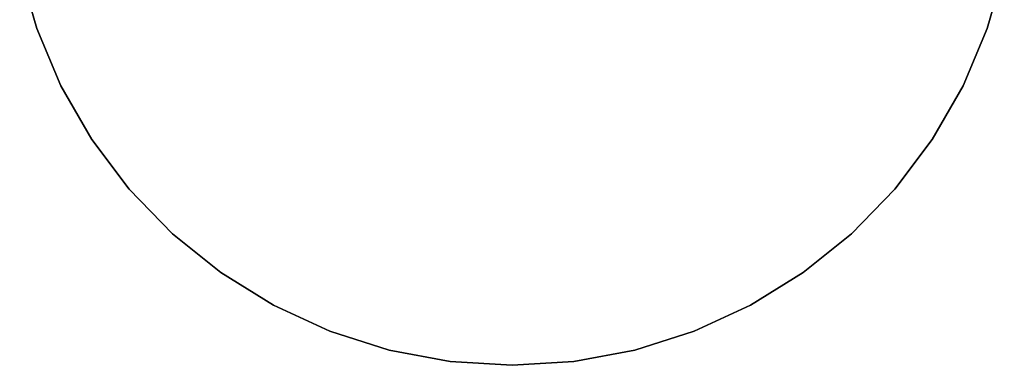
# Model space of a CAD drawing. Extents: x 0.02 to 4, y -1.99 to 1.99.
# Tile 1 of 4: x 0.07 to 3.95, y -1.99 to -0.63. Entities that reach past the tile are written whole.
import ezdxf

# ---------------------------------------------------------------- set-up
doc = ezdxf.new("R2010")
doc.units = 0
doc.header["$MEASUREMENT"] = 0
doc.layers.get('0').update_dxf_attribs({"color": 13, "linetype": 'CONTINUOUS'})

# ---------------------------------------------------------------- blocks, each defined once
blk = doc.blocks.new('ZOLA-LED-L_STL')
at = {"color": 0}
for p, q in [((0.0659, -0.4253, 0.0787), (0.1329, -0.6608, 0.0787)), ((0.1329, -0.6608, 0.4724), (0.0659, -0.4253, 0.4724)), ((0.0659, -0.4253, 0.0787), (0.1329, -0.6608, 0.0787)), ((0.1329, -0.6608, 0.4724), (0.0659, -0.4253, 0.4724)), ((3.8832, -0.6608, 0.0787), (3.9502, -0.4253, 0.0787)), ((3.9502, -0.4253, 0.4724), (3.8832, -0.6608, 0.4724)), ((3.8832, -0.6608, 0.0787), (3.9502, -0.4253, 0.0787)), ((3.9502, -0.4253, 0.4724), (3.8832, -0.6608, 0.4724)), ((0.1329, -0.6608, 0.0787), (0.1329, -0.6608, 0.4724)), ((0.1329, -0.6608, 0.0787), (0.2283, -0.8862, 0.0787)), ((0.2283, -0.8862, 0.4724), (0.1329, -0.6608, 0.4724)), ((0.1329, -0.6608, 0.0787), (0.1329, -0.6608, 0.4724)), ((0.1329, -0.6608, 0.0787), (0.2283, -0.8862, 0.0787)), ((0.2283, -0.8862, 0.4724), (0.1329, -0.6608, 0.4724)), ((3.7878, -0.8862, 0.0787), (3.8832, -0.6608, 0.0787)), ((3.8832, -0.6608, 0.4724), (3.7878, -0.8862, 0.4724)), ((3.7878, -0.8862, 0.0787), (3.8832, -0.6608, 0.0787)), ((3.8832, -0.6608, 0.4724), (3.7878, -0.8862, 0.4724)), ((3.8832, -0.6608, 0.0787), (3.8832, -0.6608, 0.4724)), ((3.8832, -0.6608, 0.0787), (3.8832, -0.6608, 0.4724)), ((0.2283, -0.8862, 0.0787), (0.2283, -0.8862, 0.4724)), ((0.2283, -0.8862, 0.0787), (0.3507, -1.0982, 0.0787)), ((0.3507, -1.0982, 0.4724), (0.2283, -0.8862, 0.4724)), ((0.2283, -0.8862, 0.0787), (0.2283, -0.8862, 0.4724)), ((0.2283, -0.8862, 0.0787), (0.3507, -1.0982, 0.0787)), ((0.3507, -1.0982, 0.4724), (0.2283, -0.8862, 0.4724)), ((3.6654, -1.0982, 0.0787), (3.7878, -0.8862, 0.0787)), ((3.7878, -0.8862, 0.4724), (3.6654, -1.0982, 0.4724)), ((3.6654, -1.0982, 0.0787), (3.7878, -0.8862, 0.0787)), ((3.7878, -0.8862, 0.4724), (3.6654, -1.0982, 0.4724)), ((3.7878, -0.8862, 0.0787), (3.7878, -0.8862, 0.4724)), ((3.7878, -0.8862, 0.0787), (3.7878, -0.8862, 0.4724)), ((0.3507, -1.0982, 0.0787), (0.3507, -1.0982, 0.4724)), ((0.3507, -1.0982, 0.0787), (0.4982, -1.2936, 0.0787)), ((0.4982, -1.2936, 0.4724), (0.3507, -1.0982, 0.4724)), ((0.3507, -1.0982, 0.0787), (0.3507, -1.0982, 0.4724)), ((0.3507, -1.0982, 0.0787), (0.4982, -1.2936, 0.0787)), ((0.4982, -1.2936, 0.4724), (0.3507, -1.0982, 0.4724)), ((3.5179, -1.2936, 0.0787), (3.6654, -1.0982, 0.0787)), ((3.6654, -1.0982, 0.4724), (3.5179, -1.2936, 0.4724)), ((3.5179, -1.2936, 0.0787), (3.6654, -1.0982, 0.0787)), ((3.6654, -1.0982, 0.4724), (3.5179, -1.2936, 0.4724)), ((3.6654, -1.0982, 0.0787), (3.6654, -1.0982, 0.4724)), ((3.6654, -1.0982, 0.0787), (3.6654, -1.0982, 0.4724)), ((0.4982, -1.2936, 0.0787), (0.4982, -1.2936, 0.4724)), ((0.4982, -1.2936, 0.0787), (0.6686, -1.4693, 0.0787)), ((0.6686, -1.4693, 0.4724), (0.4982, -1.2936, 0.4724)), ((0.4982, -1.2936, 0.0787), (0.4982, -1.2936, 0.4724)), ((0.4982, -1.2936, 0.0787), (0.6686, -1.4693, 0.0787)), ((0.6686, -1.4693, 0.4724), (0.4982, -1.2936, 0.4724)), ((3.3475, -1.4693, 0.0787), (3.5179, -1.2936, 0.0787)), ((3.5179, -1.2936, 0.4724), (3.3475, -1.4693, 0.4724)), ((3.3475, -1.4693, 0.0787), (3.5179, -1.2936, 0.0787)), ((3.5179, -1.2936, 0.4724), (3.3475, -1.4693, 0.4724)), ((3.5179, -1.2936, 0.0787), (3.5179, -1.2936, 0.4724)), ((3.5179, -1.2936, 0.0787), (3.5179, -1.2936, 0.4724)), ((0.6686, -1.4693, 0.0787), (0.6686, -1.4693, 0.4724)), ((0.6686, -1.4693, 0.0787), (0.8593, -1.6228, 0.0787)), ((0.8593, -1.6228, 0.4724), (0.6686, -1.4693, 0.4724)), ((0.6686, -1.4693, 0.0787), (0.6686, -1.4693, 0.4724)), ((0.6686, -1.4693, 0.0787), (0.8593, -1.6228, 0.0787)), ((0.8593, -1.6228, 0.4724), (0.6686, -1.4693, 0.4724)), ((3.1568, -1.6228, 0.0787), (3.3475, -1.4693, 0.0787)), ((3.3475, -1.4693, 0.4724), (3.1568, -1.6228, 0.4724)), ((3.1568, -1.6228, 0.0787), (3.3475, -1.4693, 0.0787)), ((3.3475, -1.4693, 0.4724), (3.1568, -1.6228, 0.4724)), ((3.3475, -1.4693, 0.0787), (3.3475, -1.4693, 0.4724)), ((3.3475, -1.4693, 0.0787), (3.3475, -1.4693, 0.4724)), ((0.8593, -1.6228, 0.0787), (0.8593, -1.6228, 0.4724)), ((0.8593, -1.6228, 0.0787), (1.0675, -1.7516, 0.0787)), ((1.0675, -1.7516, 0.4724), (0.8593, -1.6228, 0.4724)), ((0.8593, -1.6228, 0.0787), (0.8593, -1.6228, 0.4724)), ((0.8593, -1.6228, 0.0787), (1.0675, -1.7516, 0.0787)), ((1.0675, -1.7516, 0.4724), (0.8593, -1.6228, 0.4724)), ((2.9487, -1.7516, 0.0787), (3.1568, -1.6228, 0.0787)), ((3.1568, -1.6228, 0.4724), (2.9487, -1.7516, 0.4724)), ((2.9487, -1.7516, 0.0787), (3.1568, -1.6228, 0.0787)), ((3.1568, -1.6228, 0.4724), (2.9487, -1.7516, 0.4724)), ((3.1568, -1.6228, 0.0787), (3.1568, -1.6228, 0.4724)), ((3.1568, -1.6228, 0.0787), (3.1568, -1.6228, 0.4724)), ((1.0675, -1.7516, 0.0787), (1.0675, -1.7516, 0.4724)), ((1.0675, -1.7516, 0.0787), (1.2899, -1.8539, 0.0787)), ((1.2899, -1.8539, 0.4724), (1.0675, -1.7516, 0.4724)), ((1.0675, -1.7516, 0.0787), (1.0675, -1.7516, 0.4724)), ((1.0675, -1.7516, 0.0787), (1.2899, -1.8539, 0.0787)), ((1.2899, -1.8539, 0.4724), (1.0675, -1.7516, 0.4724)), ((2.7263, -1.8539, 0.0787), (2.9487, -1.7516, 0.0787)), ((2.9487, -1.7516, 0.4724), (2.7263, -1.8539, 0.4724)), ((2.7263, -1.8539, 0.0787), (2.9487, -1.7516, 0.0787)), ((2.9487, -1.7516, 0.4724), (2.7263, -1.8539, 0.4724)), ((2.9487, -1.7516, 0.0787), (2.9487, -1.7516, 0.4724)), ((2.9487, -1.7516, 0.0787), (2.9487, -1.7516, 0.4724)), ((1.2899, -1.8539, 0.0787), (1.2899, -1.8539, 0.4724)), ((1.2899, -1.8539, 0.0787), (1.5231, -1.9281, 0.0787)), ((1.5231, -1.9281, 0.4724), (1.2899, -1.8539, 0.4724)), ((1.2899, -1.8539, 0.0787), (1.2899, -1.8539, 0.4724)), ((1.2899, -1.8539, 0.0787), (1.5231, -1.9281, 0.0787)), ((1.5231, -1.9281, 0.4724), (1.2899, -1.8539, 0.4724)), ((2.493, -1.9281, 0.0787), (2.7263, -1.8539, 0.0787)), ((2.7263, -1.8539, 0.4724), (2.493, -1.9281, 0.4724)), ((2.493, -1.9281, 0.0787), (2.7263, -1.8539, 0.0787)), ((2.7263, -1.8539, 0.4724), (2.493, -1.9281, 0.4724)), ((2.7263, -1.8539, 0.0787), (2.7263, -1.8539, 0.4724)), ((2.7263, -1.8539, 0.0787), (2.7263, -1.8539, 0.4724)), ((1.5231, -1.9281, 0.0787), (1.5231, -1.9281, 0.4724)), ((1.5231, -1.9281, 0.0787), (1.7637, -1.9731, 0.0787)), ((1.7637, -1.9731, 0.4724), (1.5231, -1.9281, 0.4724)), ((1.5231, -1.9281, 0.0787), (1.5231, -1.9281, 0.4724)), ((1.5231, -1.9281, 0.0787), (1.7637, -1.9731, 0.0787)), ((1.7637, -1.9731, 0.4724), (1.5231, -1.9281, 0.4724)), ((2.2524, -1.9731, 0.0787), (2.493, -1.9281, 0.0787)), ((2.493, -1.9281, 0.4724), (2.2524, -1.9731, 0.4724)), ((2.2524, -1.9731, 0.0787), (2.493, -1.9281, 0.0787)), ((2.493, -1.9281, 0.4724), (2.2524, -1.9731, 0.4724)), ((2.493, -1.9281, 0.0787), (2.493, -1.9281, 0.4724)), ((2.493, -1.9281, 0.0787), (2.493, -1.9281, 0.4724)), ((1.7637, -1.9731, 0.0787), (1.7637, -1.9731, 0.4724)), ((1.7637, -1.9731, 0.0787), (2.0081, -1.9882, 0.0787)), ((2.0081, -1.9882, 0.4724), (1.7637, -1.9731, 0.4724)), ((1.7637, -1.9731, 0.0787), (1.7637, -1.9731, 0.4724)), ((1.7637, -1.9731, 0.0787), (2.0081, -1.9882, 0.0787)), ((2.0081, -1.9882, 0.4724), (1.7637, -1.9731, 0.4724)), ((2.0081, -1.9882, 0.0787), (2.2524, -1.9731, 0.0787)), ((2.2524, -1.9731, 0.4724), (2.0081, -1.9882, 0.4724)), ((2.0081, -1.9882, 0.0787), (2.2524, -1.9731, 0.0787)), ((2.2524, -1.9731, 0.4724), (2.0081, -1.9882, 0.4724)), ((2.2524, -1.9731, 0.0787), (2.2524, -1.9731, 0.4724)), ((2.2524, -1.9731, 0.0787), (2.2524, -1.9731, 0.4724)), ((2.0081, -1.9882, 0.0787), (2.0081, -1.9882, 0.4724)), ((2.0081, -1.9882, 0.0787), (2.0081, -1.9882, 0.4724))]:
    blk.add_line(p, q, dxfattribs=at)
blk = doc.blocks.new('GRUPUJ_1')
at = {"color": 0}
blk.add_blockref('ZOLA-LED-L_STL', (-0.0208, 1.9882, -0.0787), dxfattribs=at)

msp = doc.modelspace()

# ---------------------------------------------------------------- block references
at = {"color": 0}
msp.add_blockref('GRUPUJ_1', (0.0208, -1.9882, 0.0787), dxfattribs=at)

doc.saveas('drawing.dxf')
